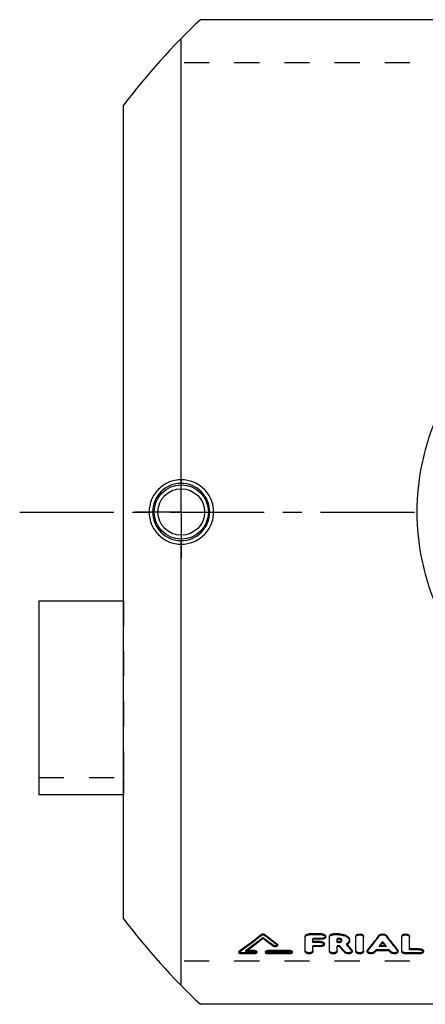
# Model space of a CAD drawing. Header units: millimetres. Extents: x 0 to 1000, y 0 to 1000.
# Tile 1 of 2: x 344 to 450, y 372 to 628. Entities that reach past the tile are written whole.
import ezdxf

# ---------------------------------------------------------------- set-up
doc = ezdxf.new("R2010")
doc.units = ezdxf.units.MM
doc.header["$LTSCALE"] = 65.185185
doc.linetypes.add('CENTER', pattern=[0.6, 0.375, -0.075, 0.075, -0.075])
doc.linetypes.add('HIDDEN', pattern=[0.2, 0.1, -0.1])
for name, color, linetype in [('ACHSEN_S', 7, 'CONTINUOUS'), ('KOERPER', 7, 'CONTINUOUS'), ('KONST.EL_MIT_GEO', 7, 'CONTINUOUS'), ('KONSTR_EL', 7, 'CONTINUOUS')]:
    doc.layers.add(name, color=color, linetype=linetype)

msp = doc.modelspace()

# ---------------------------------------------------------------- linework, layer by layer
at = {"layer": 'ACHSEN_S', "color": 2, "linetype": 'CENTER'}
msp.add_line((344.5, 500), (655.5, 500), dxfattribs=at)
at = {"layer": 'KOERPER', "color": 2, "linetype": 'CENTER'}
for q in [(386.5, 512), (374.5, 500), (386.5, 488), (398.5, 500)]:
    msp.add_line((386.5, 500), q, dxfattribs=at)
at = {"layer": 'KOERPER', "color": 8, "linetype": 'HIDDEN'}
for p, q in [((349.5, 431.01), (371.5, 431.01)), ((371.5, 431.01), (371.5, 426.59))]:
    msp.add_line(p, q, dxfattribs=at)
at = {"layer": 'KOERPER', "color": 7, "linetype": 'Continuous'}
msp.add_line((371.5, 426.59), (349.5, 426.59), dxfattribs=at)
at = {"layer": 'KONST.EL_MIT_GEO', "color": 7, "linetype": 'Continuous'}
for p, q in [((386.5, 508.37), (386.5, 622.98)), ((386.5, 377.02), (386.5, 491.63)), ((349.5, 476.9), (349.5, 426.59)), ((349.5, 476.9), (371.5, 476.9)), ((407.27, 390.28), (407.27, 390.03)), ((408.25, 390.28), (408.25, 390.03)), ((418.75, 385.79), (418.75, 389.84)), ((423.04, 390.42), (419.74, 390.42)), ((419.74, 390.42), (419.74, 390.18)), ((423.04, 390.18), (419.74, 390.18)), ((423.04, 389.03), (420.73, 389.03)), ((420.73, 388.23), (420.73, 389.03)), ((423.04, 390.42), (423.04, 390.18)), ((424.03, 389.6), (424.03, 389.84)), ((425.02, 385.79), (425.02, 389.84)), ((427.55, 390.42), (426.01, 390.42)), ((426.01, 390.42), (426.01, 390.18)), ((427.55, 390.18), (426.01, 390.18)), ((427.55, 389.03), (427, 389.03)), ((427, 388.23), (427, 389.03)), ((427.55, 390.42), (427.55, 390.18)), ((430.23, 388.63), (430.23, 388.87)), ((431.89, 385.79), (431.89, 389.84)), ((433.87, 385.79), (433.87, 389.84)), ((437.95, 390.08), (437.95, 389.83)), ((439.76, 390.08), (439.76, 389.83)), ((443.83, 385.79), (443.83, 389.84)), ((445.82, 386.32), (445.82, 389.84)), ((405.54, 386.13), (403.57, 386.13)), ((405.54, 386.13), (405.54, 385.88)), ((414.79, 386.13), (409.01, 386.13)), ((409.01, 386.13), (409.01, 385.88)), ((411.39, 387.86), (411.39, 387.61)), ((411.5, 387.41), (411.5, 387.66)), ((414.79, 386.13), (414.79, 385.88)), ((422.71, 388.48), (420.73, 388.48)), ((422.71, 388.23), (420.73, 388.23)), ((422.71, 387.12), (420.73, 387.12)), ((420.73, 385.79), (420.73, 387.12)), ((422.71, 388.48), (422.71, 388.23)), ((423.7, 387.67), (423.7, 387.92)), ((427.55, 388.48), (427, 388.48)), ((427.55, 388.23), (427, 388.23)), ((427.68, 387.12), (427, 387.12)), ((427, 385.79), (427, 387.12)), ((427.55, 388.48), (427.55, 388.23)), ((429.63, 387.65), (429.62, 387.66)), ((430.81, 386.27), (430.81, 386.01)), ((434.95, 386.26), (434.95, 386)), ((439.7, 387.12), (438.01, 387.12)), ((439.5, 387.37), (438.21, 387.37)), ((442.76, 386.26), (442.76, 386)), ((448.46, 386.58), (445.82, 386.58)), ((448.46, 386.32), (445.82, 386.32)), ((448.46, 386.58), (448.46, 386.32)), ((401.5, 385.82), (401.5, 385.57)), ((401.61, 386), (401.61, 385.75)), ((405.54, 385.26), (402.08, 385.26)), ((403.23, 385.88), (403.35, 385.96)), ((405.54, 385.88), (403.23, 385.88)), ((406.12, 385.57), (406.12, 385.82)), ((408.43, 385.82), (408.43, 385.57)), ((414.79, 385.88), (409.01, 385.88)), ((414.79, 385.26), (409.01, 385.26)), ((415.37, 385.57), (415.37, 385.82)), ((430.9, 385.79), (430.9, 386.04)), ((434.86, 386.04), (434.86, 385.79)), ((440.57, 386.04), (437.14, 386.04)), ((442.84, 385.79), (442.84, 386.04)), ((448.46, 385.26), (444.83, 385.26)), ((449.45, 385.79), (449.45, 386.04))]:
    msp.add_line(p, q, dxfattribs=at)
at = {"layer": 'KONST.EL_MIT_GEO', "color": 8, "linetype": 'HIDDEN'}
for p, q in [((371.5, 476.9), (371.5, 431.01)), ((407.76, 389.53), (407.76, 389.29)), ((423.04, 389.27), (420.73, 389.27)), ((420.73, 389.27), (420.73, 389.03)), ((423.04, 389.27), (423.04, 389.03)), ((427.55, 389.27), (427, 389.27)), ((427, 389.27), (427, 389.03)), ((427.55, 389.27), (427.55, 389.03)), ((428.25, 388.63), (428.25, 388.87)), ((403.57, 386.13), (403.23, 386.13)), ((403.23, 386.13), (403.23, 385.88)), ((410.46, 387.47), (410.46, 387.22)), ((422.71, 387.37), (420.73, 387.37)), ((420.73, 387.37), (420.73, 387.12)), ((422.71, 387.37), (422.71, 387.12)), ((427.68, 387.37), (427, 387.37)), ((427, 387.37), (427, 387.12)), ((427.68, 387.37), (427.68, 387.12)), ((429.48, 387.83), (429.48, 387.58)), ((429.6, 387.68), (429.48, 387.83)), ((429.62, 387.66), (429.6, 387.68)), ((440.57, 386.29), (437.14, 386.29)), ((437.14, 386.29), (437.14, 386.04)), ((438.21, 387.37), (438.01, 387.37)), ((438.01, 387.37), (438.01, 387.12)), ((438.85, 388.44), (438.85, 388.19)), ((439.7, 387.37), (439.5, 387.37)), ((439.7, 387.37), (439.7, 387.12)), ((440.57, 386.29), (440.57, 386.04)), ((405.54, 385.51), (402.08, 385.51)), ((402.08, 385.51), (402.08, 385.26)), ((405.54, 385.51), (405.54, 385.26)), ((414.79, 385.51), (409.01, 385.51)), ((409.01, 385.51), (409.01, 385.26)), ((414.79, 385.51), (414.79, 385.26)), ((429.01, 385.82), (429.01, 385.56)), ((436.76, 385.83), (436.76, 385.57)), ((440.95, 385.83), (440.95, 385.57)), ((448.46, 385.51), (444.83, 385.51)), ((444.83, 385.51), (444.83, 385.26)), ((448.46, 385.51), (448.46, 385.26))]:
    msp.add_line(p, q, dxfattribs=at)
at = {"layer": 'KONST.EL_MIT_GEO', "color": 7, "linetype": 'Continuous'}
for radius in [7.05, 6.05]:
    msp.add_circle((386.5, 500), radius, dxfattribs=at)
for centre, radius, start, end in [((386.47, 500.01), 7.43, 90.0548, 180.057), ((386.49, 500.01), 7.43, 359.9432, 90.2409), ((386.47, 499.99), 7.43, 179.943, 269.9452), ((386.49, 499.99), 7.43, 269.7591, 0.0568), ((301.74, 524.09), 170.42, 305.8778, 308.2606), ((301.57, 523.76), 170.45, 305.9383, 308.3225), ((303.36, 523.28), 169.86, 306.0612, 307.9243), ((513.77, 525.4), 172.53, 232.0857, 233.2159), ((516.15, 527.19), 174.33, 231.7574, 233.0619), ((516.33, 526.87), 174.37, 231.6955, 233.0007), ((335.05, 467.82), 128.97, 320.7679, 322.9257), ((334.77, 467.62), 129.21, 320.8302, 322.9869), ((542.66, 467.82), 128.97, 217.0743, 219.2321), ((542.93, 467.62), 129.21, 217.0131, 219.1698), ((522.88, 467.42), 124.55, 220.1461, 221.0893), ((428.02, 388.63), 0.23, 0.0465, 8.2976), ((428.33, 389.56), 2.29, 299.9851, 303.1341), ((526.62, 468.75), 126.6, 219.8832, 220.8111), ((428.44, 389.4), 2.1, 303.1312, 306.448), ((526.13, 468.76), 126.07, 220.0482, 220.8745), ((338.09, 466.66), 127.72, 321.4777, 321.6129), ((336.13, 468.21), 130.21, 321.614, 322.0809), ((541.57, 468.21), 130.21, 217.9191, 218.386), ((539.62, 466.66), 127.72, 218.3871, 218.5223), ((343.32, 462.45), 120.99, 320.5555, 320.8389), ((534.38, 462.45), 120.99, 219.1611, 219.4445)]:
    msp.add_arc(centre, radius, start, end, dxfattribs=at)
at = {"layer": 'KONST.EL_MIT_GEO', "color": 8, "linetype": 'HIDDEN'}
for centre, radius, start, end in [((303.63, 523.46), 169.64, 305.9492, 307.8635), ((513.6, 525.73), 172.49, 232.1473, 233.2769), ((428.02, 388.87), 0.23, 351.3459, 359.9901), ((522.64, 467.65), 124.35, 220.2088, 221.1523), ((343.57, 462.66), 120.78, 320.4931, 320.7766), ((337.17, 467.82), 129, 321.4166, 322.0209), ((540.53, 467.82), 129, 217.9791, 218.5834), ((534.13, 462.66), 120.78, 219.2234, 219.5069)]:
    msp.add_arc(centre, radius, start, end, dxfattribs=at)
at = {"layer": 'KONST.EL_MIT_GEO', "color": 7, "linetype": 'Continuous'}
for points, knots in [([(574.26, 500), (574.26, 504.16), (573.62, 510.41), (571.53, 518.44), (568.67, 526.16), (563.71, 535.15), (557.12, 542.97), (551.05, 548.36), (544.47, 553.15), (535.36, 557.95), (523.45, 561.53), (511, 562.75), (498.55, 561.53), (486.64, 557.95), (477.53, 553.15), (470.95, 548.36), (464.88, 542.97), (458.29, 535.15), (453.33, 526.16), (450.47, 518.44), (448.38, 510.41), (447.74, 504.16), (447.74, 500)], [0, 0, 0, 0, 0.063298, 0.094836, 0.126218, 0.188413, 0.250133, 0.280977, 0.31187, 0.37395, 0.436711, 0.5, 0.563289, 0.62605, 0.68813, 0.719023, 0.749867, 0.811587, 0.873782, 0.905164, 0.936702, 1, 1, 1, 1]), ([(386.5, 508.37), (385.41, 508.37), (383.22, 507.92), (380.44, 506.07), (378.57, 503.29), (378.13, 501.09), (378.13, 500)], [0, 0, 0, 0, 0.249596, 0.499602, 0.749784, 1, 1, 1, 1]), ([(386.5, 508.37), (386.5, 508.26), (386.5, 508.09), (386.49, 507.87), (386.49, 507.73), (386.48, 507.62), (386.48, 507.53), (386.47, 507.47), (386.47, 507.44), (386.46, 507.44)], [0, 0, 0, 0, 0.374434, 0.542789, 0.691081, 0.81439, 0.908717, 0.971106, 1, 1, 1, 1]), ([(394.92, 500), (394.92, 501.09), (394.48, 503.3), (392.6, 506.08), (389.8, 507.94), (387.59, 508.37), (386.5, 508.37)], [0, 0, 0, 0, 0.250013, 0.499965, 0.749938, 1, 1, 1, 1]), ([(378.13, 500), (378.13, 498.91), (378.57, 496.71), (380.44, 493.93), (383.22, 492.08), (385.41, 491.63), (386.5, 491.63)], [0, 0, 0, 0, 0.250215, 0.500398, 0.750403, 1, 1, 1, 1]), ([(386.5, 491.63), (387.59, 491.63), (389.8, 492.06), (392.6, 493.92), (394.48, 496.7), (394.92, 498.91), (394.92, 500)], [0, 0, 0, 0, 0.250062, 0.500035, 0.749987, 1, 1, 1, 1]), ([(447.74, 500), (447.74, 495.84), (448.38, 489.59), (450.47, 481.56), (453.33, 473.84), (458.29, 464.85), (464.88, 457.03), (470.95, 451.64), (477.53, 446.85), (486.64, 442.05), (498.55, 438.47), (511, 437.25), (523.45, 438.47), (535.36, 442.05), (544.47, 446.85), (551.05, 451.64), (557.12, 457.03), (563.71, 464.85), (568.67, 473.84), (571.53, 481.56), (573.62, 489.59), (574.26, 495.84), (574.26, 500)], [0, 0, 0, 0, 0.063298, 0.094836, 0.126218, 0.188413, 0.250133, 0.280977, 0.31187, 0.37395, 0.436711, 0.5, 0.563289, 0.62605, 0.68813, 0.719023, 0.749867, 0.811587, 0.873782, 0.905164, 0.936702, 1, 1, 1, 1]), ([(386.5, 491.63), (386.5, 491.74), (386.5, 491.91), (386.49, 492.13), (386.49, 492.27), (386.48, 492.38), (386.48, 492.47), (386.47, 492.53), (386.47, 492.56), (386.46, 492.56)], [0, 0, 0, 0, 0.374434, 0.54279, 0.691082, 0.81439, 0.908718, 0.971107, 1, 1, 1, 1]), ([(407.27, 390.28), (407.33, 390.33), (407.49, 390.4), (407.76, 390.43), (408.02, 390.4), (408.18, 390.33), (408.25, 390.28)], [0, 0, 0, 0, 0.231698, 0.499542, 0.765429, 1, 1, 1, 1]), ([(407.27, 390.03), (407.33, 390.08), (407.49, 390.15), (407.76, 390.19), (408.02, 390.15), (408.18, 390.08), (408.25, 390.03)], [0, 0, 0, 0, 0.232208, 0.500012, 0.767813, 1, 1, 1, 1]), ([(418.75, 389.84), (418.75, 389.92), (418.81, 390.09), (419.05, 390.28), (419.37, 390.39), (419.61, 390.42), (419.74, 390.42)], [0, 0, 0, 0, 0.187354, 0.416565, 0.692708, 1, 1, 1, 1]), ([(418.75, 389.6), (418.75, 389.68), (418.81, 389.85), (419.05, 390.03), (419.36, 390.15), (419.61, 390.18), (419.74, 390.18)], [0, 0, 0, 0, 0.186827, 0.415607, 0.692873, 1, 1, 1, 1]), ([(423.04, 390.42), (423.17, 390.42), (423.41, 390.39), (423.73, 390.27), (423.96, 390.09), (424.03, 389.92), (424.03, 389.84)], [0, 0, 0, 0, 0.310686, 0.583628, 0.814821, 1, 1, 1, 1]), ([(423.04, 390.18), (423.17, 390.18), (423.41, 390.15), (423.73, 390.03), (423.96, 389.85), (424.03, 389.68), (424.03, 389.6)], [0, 0, 0, 0, 0.307095, 0.584343, 0.813134, 1, 1, 1, 1]), ([(424.03, 389.6), (424.03, 389.52), (423.96, 389.35), (423.73, 389.17), (423.41, 389.05), (423.17, 389.03), (423.04, 389.03)], [0, 0, 0, 0, 0.186611, 0.4148, 0.69216, 1, 1, 1, 1]), ([(425.02, 389.84), (425.02, 389.92), (425.09, 390.09), (425.32, 390.28), (425.64, 390.39), (425.88, 390.42), (426.01, 390.42)], [0, 0, 0, 0, 0.187354, 0.416565, 0.692708, 1, 1, 1, 1]), ([(425.02, 389.6), (425.02, 389.68), (425.09, 389.85), (425.32, 390.03), (425.64, 390.15), (425.88, 390.18), (426.01, 390.18)], [0, 0, 0, 0, 0.186827, 0.415607, 0.692873, 1, 1, 1, 1]), ([(427.55, 390.42), (427.89, 390.42), (428.55, 390.35), (429.31, 390.07), (429.78, 389.75), (430.03, 389.48), (430.19, 389.19), (430.23, 388.97), (430.23, 388.87)], [0, 0, 0, 0, 0.307098, 0.583047, 0.705124, 0.812726, 0.909365, 1, 1, 1, 1]), ([(427.55, 390.18), (427.89, 390.18), (428.55, 390.1), (429.31, 389.83), (429.78, 389.5), (430.03, 389.23), (430.19, 388.94), (430.23, 388.73), (430.23, 388.63)], [0, 0, 0, 0, 0.307037, 0.584166, 0.70524, 0.813332, 0.910146, 1, 1, 1, 1]), ([(428.05, 388.91), (428.01, 388.93), (427.86, 389), (427.68, 389.03), (427.55, 389.03)], [0, 0, 0, 0, 0.228567, 1, 1, 1, 1]), ([(428.25, 388.66), (428.24, 388.68), (428.21, 388.79), (428.12, 388.87), (428.05, 388.91)], [0, 0, 0, 0, 0.219629, 1, 1, 1, 1]), ([(428.05, 388.59), (428.07, 388.6), (428.13, 388.64), (428.19, 388.7), (428.22, 388.75)], [0, 0, 0, 0, 0.272735, 1, 1, 1, 1]), ([(431.89, 389.84), (431.89, 389.92), (431.96, 390.09), (432.19, 390.28), (432.51, 390.39), (432.88, 390.43), (433.25, 390.39), (433.57, 390.28), (433.8, 390.09), (433.87, 389.92), (433.87, 389.84)], [0, 0, 0, 0, 0.094816, 0.207654, 0.347736, 0.499724, 0.653253, 0.792172, 0.905518, 1, 1, 1, 1]), ([(431.89, 389.6), (431.89, 389.68), (431.96, 389.85), (432.19, 390.03), (432.51, 390.15), (432.88, 390.19), (433.25, 390.15), (433.57, 390.03), (433.8, 389.85), (433.87, 389.68), (433.87, 389.6)], [0, 0, 0, 0, 0.093411, 0.207786, 0.346431, 0.499988, 0.653562, 0.792217, 0.906586, 1, 1, 1, 1]), ([(437.95, 390.08), (438.04, 390.19), (438.34, 390.37), (438.85, 390.45), (439.37, 390.37), (439.67, 390.19), (439.76, 390.08)], [0, 0, 0, 0, 0.224679, 0.50077, 0.775246, 1, 1, 1, 1]), ([(437.95, 389.83), (438.04, 389.95), (438.34, 390.13), (438.85, 390.2), (439.37, 390.13), (439.67, 389.95), (439.76, 389.83)], [0, 0, 0, 0, 0.223094, 0.499988, 0.776896, 1, 1, 1, 1]), ([(443.83, 389.84), (443.83, 389.92), (443.9, 390.09), (444.14, 390.28), (444.46, 390.39), (444.83, 390.43), (445.2, 390.39), (445.51, 390.28), (445.75, 390.09), (445.82, 389.92), (445.82, 389.84)], [0, 0, 0, 0, 0.094816, 0.207654, 0.347736, 0.499724, 0.653253, 0.792172, 0.905518, 1, 1, 1, 1]), ([(443.83, 389.6), (443.83, 389.68), (443.9, 389.85), (444.13, 390.03), (444.45, 390.15), (444.83, 390.19), (445.2, 390.15), (445.52, 390.03), (445.75, 389.85), (445.82, 389.68), (445.82, 389.6)], [0, 0, 0, 0, 0.093411, 0.207786, 0.346431, 0.499988, 0.653562, 0.792217, 0.906586, 1, 1, 1, 1]), ([(405.54, 386.13), (405.62, 386.13), (405.83, 386.11), (406.12, 385.97), (406.12, 385.82)], [0, 0, 0, 0, 0.32937, 1, 1, 1, 1]), ([(408.43, 385.82), (408.43, 385.86), (408.47, 385.94), (408.57, 386.03), (408.75, 386.11), (408.9, 386.13), (409.01, 386.13)], [0, 0, 0, 0, 0.177573, 0.345023, 0.537536, 1, 1, 1, 1]), ([(411.5, 387.41), (411.5, 387.38), (411.48, 387.31), (411.37, 387.2), (411.18, 387.11), (410.93, 387.08), (410.68, 387.11), (410.52, 387.18), (410.46, 387.22)], [0, 0, 0, 0, 0.085242, 0.185415, 0.37292, 0.591973, 0.811418, 1, 1, 1, 1]), ([(411.39, 387.86), (411.41, 387.84), (411.47, 387.79), (411.5, 387.72), (411.5, 387.66)], [0, 0, 0, 0, 0.295567, 1, 1, 1, 1]), ([(411.39, 387.61), (411.42, 387.58), (411.48, 387.53), (411.5, 387.45), (411.5, 387.41)], [0, 0, 0, 0, 0.541837, 1, 1, 1, 1]), ([(414.79, 386.13), (414.86, 386.13), (415.08, 386.11), (415.37, 385.97), (415.37, 385.82)], [0, 0, 0, 0, 0.32937, 1, 1, 1, 1]), ([(422.71, 388.48), (422.84, 388.48), (423.08, 388.45), (423.4, 388.34), (423.63, 388.16), (423.7, 387.99), (423.7, 387.92)], [0, 0, 0, 0, 0.314086, 0.588757, 0.81889, 1, 1, 1, 1]), ([(422.71, 388.23), (422.83, 388.23), (423.08, 388.2), (423.4, 388.09), (423.63, 387.91), (423.7, 387.75), (423.7, 387.67)], [0, 0, 0, 0, 0.310262, 0.589282, 0.81712, 1, 1, 1, 1]), ([(423.7, 387.67), (423.7, 387.6), (423.63, 387.43), (423.4, 387.26), (423.08, 387.15), (422.83, 387.12), (422.71, 387.12)], [0, 0, 0, 0, 0.182601, 0.409825, 0.688967, 1, 1, 1, 1]), ([(427.55, 388.23), (427.64, 388.23), (427.81, 388.25), (428.04, 388.33), (428.2, 388.45), (428.25, 388.57), (428.25, 388.63)], [0, 0, 0, 0, 0.309304, 0.587544, 0.815351, 1, 1, 1, 1]), ([(427.55, 388.48), (427.6, 388.48), (427.77, 388.49), (427.94, 388.53), (428.05, 388.59)], [0, 0, 0, 0, 0.272712, 1, 1, 1, 1]), ([(430.23, 388.63), (430.23, 388.46), (430.11, 388.09), (429.85, 387.83), (429.69, 387.71)], [0, 0, 0, 0, 0.460418, 1, 1, 1, 1]), ([(430.81, 386.27), (430.82, 386.25), (430.87, 386.18), (430.9, 386.1), (430.9, 386.04)], [0, 0, 0, 0, 0.275698, 1, 1, 1, 1]), ([(434.86, 386.04), (434.86, 386.06), (434.87, 386.14), (434.91, 386.21), (434.95, 386.26)], [0, 0, 0, 0, 0.238217, 1, 1, 1, 1]), ([(442.76, 386.26), (442.77, 386.24), (442.82, 386.18), (442.84, 386.1), (442.84, 386.04)], [0, 0, 0, 0, 0.273783, 1, 1, 1, 1]), ([(448.46, 386.58), (448.59, 386.58), (448.8, 386.55), (449.08, 386.47), (449.28, 386.35), (449.41, 386.21), (449.45, 386.09), (449.45, 386.04)], [0, 0, 0, 0, 0.316739, 0.527997, 0.714282, 0.87066, 1, 1, 1, 1]), ([(448.46, 386.32), (448.58, 386.32), (448.8, 386.3), (449.08, 386.21), (449.28, 386.1), (449.41, 385.96), (449.45, 385.84), (449.45, 385.79)], [0, 0, 0, 0, 0.312788, 0.527686, 0.714032, 0.868538, 1, 1, 1, 1]), ([(401.5, 385.82), (401.5, 385.84), (401.51, 385.91), (401.57, 385.97), (401.61, 386)], [0, 0, 0, 0, 0.217552, 1, 1, 1, 1]), ([(401.5, 385.57), (401.5, 385.58), (401.51, 385.66), (401.57, 385.72), (401.61, 385.75)], [0, 0, 0, 0, 0.223716, 1, 1, 1, 1]), ([(402.08, 385.26), (402, 385.26), (401.79, 385.27), (401.5, 385.42), (401.5, 385.57)], [0, 0, 0, 0, 0.328081, 1, 1, 1, 1]), ([(405.54, 385.88), (405.62, 385.88), (405.83, 385.86), (406.12, 385.72), (406.12, 385.57)], [0, 0, 0, 0, 0.327461, 1, 1, 1, 1]), ([(406.12, 385.57), (406.12, 385.53), (406.09, 385.44), (405.99, 385.36), (405.81, 385.28), (405.65, 385.26), (405.54, 385.26)], [0, 0, 0, 0, 0.177988, 0.342752, 0.53994, 1, 1, 1, 1]), ([(408.43, 385.57), (408.43, 385.61), (408.47, 385.69), (408.57, 385.77), (408.75, 385.85), (408.9, 385.88), (409.01, 385.88)], [0, 0, 0, 0, 0.17814, 0.343172, 0.540451, 1, 1, 1, 1]), ([(409.01, 385.26), (408.94, 385.26), (408.73, 385.27), (408.43, 385.41), (408.43, 385.57)], [0, 0, 0, 0, 0.327967, 1, 1, 1, 1]), ([(414.79, 385.88), (414.86, 385.88), (415.08, 385.86), (415.37, 385.72), (415.37, 385.57)], [0, 0, 0, 0, 0.327461, 1, 1, 1, 1]), ([(415.37, 385.57), (415.37, 385.53), (415.33, 385.44), (415.23, 385.36), (415.06, 385.28), (414.9, 385.26), (414.79, 385.26)], [0, 0, 0, 0, 0.177988, 0.342752, 0.53994, 1, 1, 1, 1]), ([(420.73, 385.79), (420.73, 385.72), (420.66, 385.55), (420.42, 385.39), (420.11, 385.28), (419.74, 385.25), (419.37, 385.28), (419.05, 385.39), (418.82, 385.55), (418.75, 385.72), (418.75, 385.79)], [0, 0, 0, 0, 0.089193, 0.202321, 0.342832, 0.499988, 0.657162, 0.797682, 0.910804, 1, 1, 1, 1]), ([(427, 385.79), (427, 385.72), (426.93, 385.55), (426.7, 385.39), (426.38, 385.28), (426.01, 385.25), (425.64, 385.28), (425.32, 385.39), (425.09, 385.55), (425.02, 385.72), (425.02, 385.79)], [0, 0, 0, 0, 0.089193, 0.202321, 0.342832, 0.499988, 0.657162, 0.797682, 0.910804, 1, 1, 1, 1]), ([(430.9, 385.79), (430.9, 385.73), (430.85, 385.59), (430.67, 385.44), (430.42, 385.32), (430.01, 385.24), (429.58, 385.26), (429.21, 385.4), (429.06, 385.5), (429.01, 385.56)], [0, 0, 0, 0, 0.084623, 0.18747, 0.313787, 0.45851, 0.758021, 0.890395, 1, 1, 1, 1]), ([(430.81, 386.01), (430.82, 386), (430.87, 385.93), (430.9, 385.85), (430.9, 385.79)], [0, 0, 0, 0, 0.273221, 1, 1, 1, 1]), ([(433.87, 385.79), (433.87, 385.72), (433.8, 385.55), (433.57, 385.39), (433.25, 385.28), (432.88, 385.25), (432.51, 385.28), (432.19, 385.39), (431.96, 385.55), (431.89, 385.72), (431.89, 385.79)], [0, 0, 0, 0, 0.089193, 0.202321, 0.342832, 0.499988, 0.657162, 0.797682, 0.910804, 1, 1, 1, 1]), ([(434.86, 385.79), (434.86, 385.81), (434.87, 385.88), (434.91, 385.96), (434.95, 386)], [0, 0, 0, 0, 0.237132, 1, 1, 1, 1]), ([(436.76, 385.57), (436.71, 385.51), (436.56, 385.41), (436.19, 385.27), (435.76, 385.24), (435.35, 385.32), (435.09, 385.43), (434.91, 385.59), (434.86, 385.73), (434.86, 385.79)], [0, 0, 0, 0, 0.108364, 0.239924, 0.539571, 0.684903, 0.811903, 0.915201, 1, 1, 1, 1]), ([(442.84, 385.79), (442.84, 385.72), (442.79, 385.59), (442.61, 385.43), (442.36, 385.32), (441.95, 385.24), (441.51, 385.27), (441.14, 385.41), (441, 385.51), (440.95, 385.57)], [0, 0, 0, 0, 0.084811, 0.188114, 0.315105, 0.460472, 0.760094, 0.89164, 1, 1, 1, 1]), ([(442.76, 386), (442.77, 385.99), (442.82, 385.92), (442.84, 385.84), (442.84, 385.79)], [0, 0, 0, 0, 0.271334, 1, 1, 1, 1]), ([(444.83, 385.26), (444.7, 385.26), (444.48, 385.28), (444.2, 385.37), (444.01, 385.48), (443.87, 385.62), (443.83, 385.73), (443.83, 385.79)], [0, 0, 0, 0, 0.313544, 0.528613, 0.714663, 0.868627, 1, 1, 1, 1]), ([(449.45, 385.79), (449.45, 385.75), (449.43, 385.68), (449.32, 385.49), (448.97, 385.3), (448.64, 385.26), (448.46, 385.26)], [0, 0, 0, 0, 0.0869, 0.181108, 0.539808, 1, 1, 1, 1])]:
    msp.add_open_spline(points, degree=3, knots=knots, dxfattribs=at)
at = {"layer": 'KONST.EL_MIT_GEO', "color": 8, "linetype": 'HIDDEN'}
for points, knots in [([(424.03, 389.84), (424.03, 389.77), (423.96, 389.59), (423.73, 389.42), (423.41, 389.3), (423.17, 389.27), (423.04, 389.27)], [0, 0, 0, 0, 0.186777, 0.415603, 0.689858, 1, 1, 1, 1]), ([(428.25, 388.87), (428.25, 388.93), (428.2, 389.05), (428.04, 389.17), (427.81, 389.25), (427.64, 389.27), (427.55, 389.27)], [0, 0, 0, 0, 0.183232, 0.414463, 0.688488, 1, 1, 1, 1]), ([(430.23, 388.87), (430.23, 388.77), (430.2, 388.57), (430.04, 388.29), (429.8, 388.03), (429.59, 387.89), (429.48, 387.83)], [0, 0, 0, 0, 0.217492, 0.449752, 0.71067, 1, 1, 1, 1]), ([(411.5, 387.66), (411.5, 387.63), (411.48, 387.55), (411.37, 387.45), (411.18, 387.36), (410.93, 387.33), (410.68, 387.36), (410.52, 387.43), (410.46, 387.47)], [0, 0, 0, 0, 0.085268, 0.186737, 0.37134, 0.592935, 0.808552, 1, 1, 1, 1]), ([(423.7, 387.92), (423.7, 387.85), (423.63, 387.68), (423.4, 387.51), (423.08, 387.4), (422.84, 387.37), (422.71, 387.37)], [0, 0, 0, 0, 0.182653, 0.410423, 0.686423, 1, 1, 1, 1]), ([(402.08, 385.51), (402, 385.51), (401.79, 385.53), (401.5, 385.67), (401.5, 385.82)], [0, 0, 0, 0, 0.330155, 1, 1, 1, 1]), ([(406.12, 385.82), (406.12, 385.78), (406.09, 385.7), (405.99, 385.62), (405.81, 385.53), (405.65, 385.51), (405.54, 385.51)], [0, 0, 0, 0, 0.177422, 0.344602, 0.537024, 1, 1, 1, 1]), ([(409.01, 385.51), (408.94, 385.51), (408.73, 385.53), (408.43, 385.67), (408.43, 385.82)], [0, 0, 0, 0, 0.329877, 1, 1, 1, 1]), ([(415.37, 385.82), (415.37, 385.78), (415.33, 385.7), (415.23, 385.62), (415.06, 385.53), (414.9, 385.51), (414.79, 385.51)], [0, 0, 0, 0, 0.177422, 0.344602, 0.537024, 1, 1, 1, 1]), ([(420.73, 386.04), (420.73, 385.97), (420.65, 385.81), (420.42, 385.64), (420.1, 385.54), (419.74, 385.5), (419.37, 385.54), (419.05, 385.64), (418.82, 385.81), (418.75, 385.97), (418.75, 386.04)], [0, 0, 0, 0, 0.090457, 0.202045, 0.344046, 0.499718, 0.656969, 0.797796, 0.909885, 1, 1, 1, 1]), ([(427, 386.04), (427, 385.97), (426.93, 385.81), (426.69, 385.64), (426.38, 385.54), (426.01, 385.5), (425.64, 385.54), (425.32, 385.64), (425.09, 385.81), (425.02, 385.97), (425.02, 386.04)], [0, 0, 0, 0, 0.090457, 0.202045, 0.344046, 0.499718, 0.656969, 0.797796, 0.909885, 1, 1, 1, 1]), ([(430.9, 386.04), (430.9, 385.98), (430.85, 385.84), (430.67, 385.69), (430.42, 385.58), (430.02, 385.49), (429.59, 385.52), (429.21, 385.65), (429.06, 385.76), (429.01, 385.82)], [0, 0, 0, 0, 0.083162, 0.186857, 0.313389, 0.456386, 0.756767, 0.889037, 1, 1, 1, 1]), ([(433.87, 386.04), (433.87, 385.97), (433.8, 385.81), (433.57, 385.64), (433.25, 385.54), (432.88, 385.5), (432.51, 385.54), (432.2, 385.64), (431.96, 385.81), (431.89, 385.97), (431.89, 386.04)], [0, 0, 0, 0, 0.090457, 0.202045, 0.344046, 0.499718, 0.656969, 0.797796, 0.909885, 1, 1, 1, 1]), ([(436.76, 385.83), (436.71, 385.77), (436.56, 385.66), (436.19, 385.52), (435.76, 385.49), (435.34, 385.58), (435.09, 385.69), (434.91, 385.84), (434.86, 385.98), (434.86, 386.04)], [0, 0, 0, 0, 0.110248, 0.24053, 0.541947, 0.684891, 0.813142, 0.916116, 1, 1, 1, 1]), ([(442.84, 386.04), (442.84, 385.98), (442.79, 385.84), (442.61, 385.69), (442.36, 385.58), (441.95, 385.49), (441.52, 385.52), (441.14, 385.66), (441, 385.77), (440.95, 385.83)], [0, 0, 0, 0, 0.083398, 0.187411, 0.314823, 0.458334, 0.758895, 0.89029, 1, 1, 1, 1]), ([(444.83, 385.51), (444.7, 385.51), (444.48, 385.53), (444.2, 385.62), (444.01, 385.73), (443.87, 385.87), (443.83, 385.99), (443.83, 386.04)], [0, 0, 0, 0, 0.313936, 0.528564, 0.71498, 0.868186, 1, 1, 1, 1]), ([(449.45, 386.04), (449.45, 386.01), (449.43, 385.93), (449.32, 385.74), (448.97, 385.56), (448.64, 385.51), (448.46, 385.51)], [0, 0, 0, 0, 0.086023, 0.181128, 0.537822, 1, 1, 1, 1])]:
    msp.add_open_spline(points, degree=3, knots=knots, dxfattribs=at)
msp.add_open_spline([(428.22, 388.75), (428.23, 388.78), (428.24, 388.81), (428.25, 388.84)], degree=3, dxfattribs=at)
at = {"layer": 'KONSTR_EL', "color": 7, "linetype": 'Continuous'}
for p, q in [((630.49, 627.85), (391.51, 627.85)), ((371.5, 394.34), (371.5, 605.66)), ((630.49, 372.15), (391.51, 372.15))]:
    msp.add_line(p, q, dxfattribs=at)
at = {"layer": 'KONSTR_EL', "color": 8, "linetype": 'HIDDEN'}
for p, q in [((641.48, 616.62), (380.52, 616.62)), ((641.48, 383.38), (380.52, 383.38))]:
    msp.add_line(p, q, dxfattribs=at)
at = {"layer": 'KONSTR_EL', "color": 7, "linetype": 'Continuous'}
for start, end in [(133.0643, 142.8581), (217.1419, 226.9357)]:
    msp.add_arc((511, 500), 175, start, end, dxfattribs=at)

doc.saveas('drawing.dxf')
